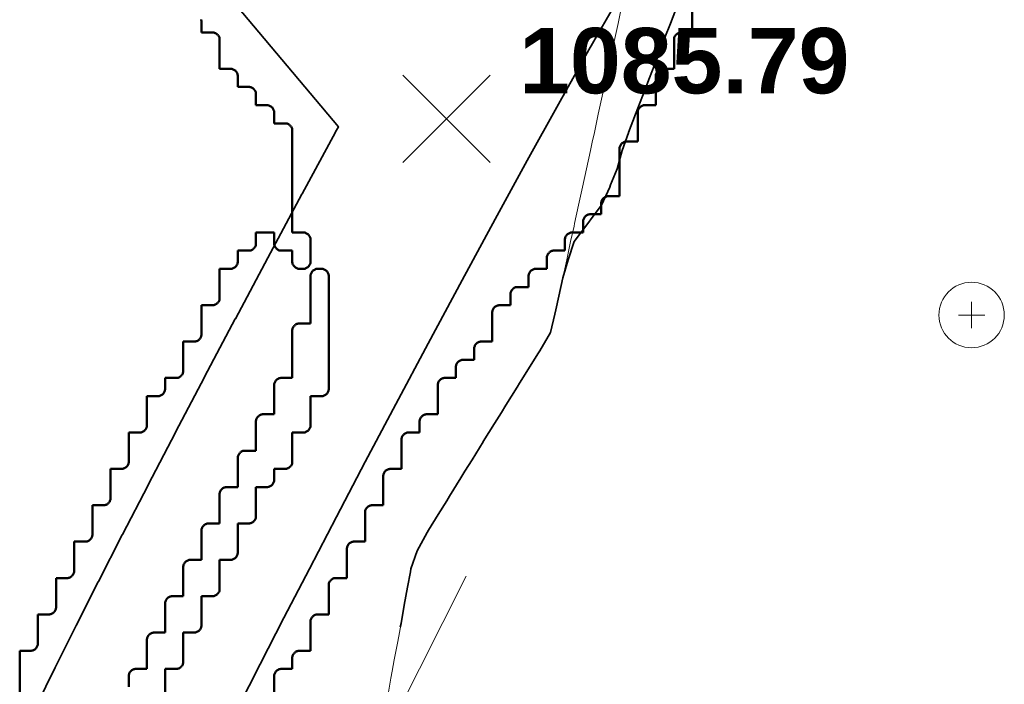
# Model space of a CAD drawing. Header units: metres. Extents: x -6552 to -6384, y 5654608 to 5654799.
# Tile 41 of 68: x -6510.75 to -6497.21, y 5654726.54 to 5654735.68. Entities that reach past the tile are written whole.
import ezdxf
from ezdxf.enums import TextEntityAlignment as Align

# ---------------------------------------------------------------- set-up
doc = ezdxf.new("R2010")
doc.units = ezdxf.units.M
doc.header["$LTSCALE"] = 0.5
doc.linetypes.add('DASHED', pattern=[9, 6, -3])
doc.linetypes.add('PHANTOM', pattern=[22, 12, -2, 2, -2, 2, -2])
for name, color, linetype, lineweight in [('L-GRAD-CONT', 5, 'DASHED', 25), ('L-GRAD-SLOPE', 5, 'Continuous', 18), ('L-GRAD-SPOT', 5, 'Continuous', 18), ('L-HARD-PAVE', 8, 'Continuous', 35), ('L-SITE-LIMIT', 6, 'PHANTOM', 50), ('V-TOPO-MINR', 32, 'Continuous', 13), ('V-VEG-TREE', 94, 'Continuous', 18)]:
    doc.layers.add(name, color=color, linetype=linetype, lineweight=lineweight)
doc.styles.add('BR-TITLE', font='arialbd.ttf')

# ---------------------------------------------------------------- blocks, each defined once
blk = doc.blocks.new('VEG-TREE-DECID')
at = {"color": 0, "lineweight": -2}
for p, q in [((0, -0.6), (0, 0.6)), ((-0.6, 0), (0.6, 0))]:
    blk.add_line(p, q, dxfattribs=at)
blk.add_circle((0, 0), 1.5, dxfattribs=at)

msp = doc.modelspace()

# ---------------------------------------------------------------- linework, layer by layer
at = {"layer": 'L-GRAD-CONT', "lineweight": 35}
msp.add_lwpolyline([(-6501.702, 5654735.875), (-6501.799, 5654735.625), (-6501.875, 5654735.429), (-6501.896, 5654735.375), (-6501.993, 5654735.125), (-6502.087, 5654734.875), (-6502.125, 5654734.78), (-6502.184, 5654734.625), (-6502.279, 5654734.375), (-6502.374, 5654734.125), (-6502.375, 5654734.122), (-6502.461, 5654733.875), (-6502.533, 5654733.625), (-6502.625, 5654733.403), (-6502.635, 5654733.375), (-6502.747, 5654733.125), (-6502.875, 5654732.954), (-6502.935, 5654732.875), (-6503.125, 5654732.625), (-6503.125, 5654732.625), (-6503.205, 5654732.375), (-6503.28, 5654732.125), (-6503.334, 5654731.875), (-6503.375, 5654731.685), (-6503.388, 5654731.625), (-6503.447, 5654731.375), (-6503.597, 5654731.125), (-6503.625, 5654731.081), (-6503.753, 5654730.875), (-6503.875, 5654730.677), (-6503.907, 5654730.625), (-6504.063, 5654730.375), (-6504.125, 5654730.274), (-6504.217, 5654730.125), (-6504.373, 5654729.875), (-6504.375, 5654729.871), (-6504.526, 5654729.625), (-6504.625, 5654729.467), (-6504.682, 5654729.375), (-6504.836, 5654729.125), (-6504.875, 5654729.062), (-6504.992, 5654728.875), (-6505.125, 5654728.659), (-6505.146, 5654728.625), (-6505.284, 5654728.375), (-6505.368, 5654728.125), (-6505.375, 5654728.087), (-6505.414, 5654727.875), (-6505.46, 5654727.625), (-6505.505, 5654727.375), (-6505.515, 5654727.323)], dxfattribs=at)
at = {"layer": 'L-GRAD-SLOPE'}
msp.add_lwpolyline([(-6504.611, 5654728.023), (-6506.86, 5654723.557)], dxfattribs=at)
at = {"layer": 'L-GRAD-SPOT'}
for points in [[(-6505.481, 5654733.712), (-6504.281, 5654734.912)], [(-6505.481, 5654734.912), (-6504.281, 5654733.712)], [(-6505.481, 5654733.712), (-6504.281, 5654734.912)], [(-6505.481, 5654734.912), (-6504.281, 5654733.712)]]:
    msp.add_lwpolyline(points, dxfattribs=at)
at = {"layer": 'L-HARD-PAVE'}
for points in [[(-6510.52, 5654726.248), (-6510.262, 5654726.771), (-6510.259, 5654726.778), (-6509.977, 5654727.34), (-6509.974, 5654727.346), (-6509.67, 5654727.948), (-6509.667, 5654727.953), (-6509.339, 5654728.593), (-6509.337, 5654728.598), (-6508.985, 5654729.277), (-6508.983, 5654729.281), (-6508.608, 5654730), (-6508.606, 5654730.004), (-6508.208, 5654730.761), (-6508.206, 5654730.765), (-6507.784, 5654731.561), (-6507.783, 5654731.564), (-6507.338, 5654732.4), (-6507.336, 5654732.403), (-6506.867, 5654733.278), (-6506.865, 5654733.283), (-6506.408, 5654734.127), (-6506.405, 5654734.132), (-6506.365, 5654734.204), (-6508.312, 5654736.522)], [(-6502.514, 5654735.971), (-6502.92, 5654735.259), (-6503.338, 5654734.515), (-6503.769, 5654733.74), (-6504.211, 5654732.933), (-6504.665, 5654732.095), (-6505.132, 5654731.224), (-6505.576, 5654730.39), (-6505.996, 5654729.596), (-6506.393, 5654728.842), (-6506.766, 5654728.127), (-6507.115, 5654727.451), (-6507.441, 5654726.815), (-6507.743, 5654726.219)]]:
    msp.add_lwpolyline(points, dxfattribs=at)
at = {"layer": 'L-SITE-LIMIT'}
for points in [[(-6501.5, 5654736.15), (-6501.5, 5654735.502), (-6501.5, 5654735.5), (-6501.502, 5654735.5), (-6501.65, 5654735.5), (-6501.66, 5654735.5), (-6501.67, 5654735.498), (-6501.679, 5654735.496), (-6501.688, 5654735.492), (-6501.697, 5654735.488), (-6501.706, 5654735.483), (-6501.713, 5654735.477), (-6501.721, 5654735.471), (-6501.727, 5654735.463), (-6501.733, 5654735.456), (-6501.738, 5654735.447), (-6501.742, 5654735.438), (-6501.746, 5654735.429), (-6501.748, 5654735.42), (-6501.75, 5654735.41), (-6501.75, 5654735.4), (-6501.75, 5654735.002), (-6501.75, 5654735), (-6501.752, 5654735), (-6501.9, 5654735), (-6501.91, 5654735), (-6501.92, 5654734.998), (-6501.929, 5654734.996), (-6501.938, 5654734.992), (-6501.947, 5654734.988), (-6501.956, 5654734.983), (-6501.963, 5654734.977), (-6501.971, 5654734.971), (-6501.977, 5654734.963), (-6501.983, 5654734.956), (-6501.988, 5654734.947), (-6501.992, 5654734.938), (-6501.996, 5654734.929), (-6501.998, 5654734.92), (-6502, 5654734.91), (-6502, 5654734.9), (-6502, 5654734.502), (-6502, 5654734.5), (-6502.002, 5654734.5), (-6502.15, 5654734.5), (-6502.16, 5654734.5), (-6502.17, 5654734.498), (-6502.179, 5654734.496), (-6502.188, 5654734.492), (-6502.197, 5654734.488), (-6502.206, 5654734.483), (-6502.213, 5654734.477), (-6502.221, 5654734.471), (-6502.227, 5654734.463), (-6502.233, 5654734.456), (-6502.238, 5654734.447), (-6502.242, 5654734.438), (-6502.246, 5654734.429), (-6502.248, 5654734.42), (-6502.25, 5654734.41), (-6502.25, 5654734.4), (-6502.25, 5654734.002), (-6502.25, 5654734), (-6502.252, 5654734), (-6502.4, 5654734), (-6502.41, 5654734), (-6502.42, 5654733.998), (-6502.429, 5654733.996), (-6502.438, 5654733.992), (-6502.447, 5654733.988), (-6502.456, 5654733.983), (-6502.463, 5654733.977), (-6502.471, 5654733.971), (-6502.477, 5654733.963), (-6502.483, 5654733.956), (-6502.488, 5654733.947), (-6502.492, 5654733.938), (-6502.496, 5654733.929), (-6502.498, 5654733.92), (-6502.5, 5654733.91), (-6502.5, 5654733.9), (-6502.5, 5654733.252), (-6502.5, 5654733.25), (-6502.502, 5654733.25), (-6502.65, 5654733.25), (-6502.66, 5654733.25), (-6502.67, 5654733.248), (-6502.679, 5654733.246), (-6502.688, 5654733.242), (-6502.697, 5654733.238), (-6502.706, 5654733.233), (-6502.713, 5654733.227), (-6502.721, 5654733.221), (-6502.727, 5654733.213), (-6502.733, 5654733.206), (-6502.738, 5654733.197), (-6502.742, 5654733.188), (-6502.746, 5654733.179), (-6502.748, 5654733.17), (-6502.75, 5654733.16), (-6502.75, 5654733.15), (-6502.75, 5654733.002), (-6502.75, 5654733), (-6502.752, 5654733), (-6502.9, 5654733), (-6502.91, 5654733), (-6502.92, 5654732.998), (-6502.929, 5654732.996), (-6502.938, 5654732.992), (-6502.947, 5654732.988), (-6502.956, 5654732.983), (-6502.963, 5654732.977), (-6502.971, 5654732.971), (-6502.977, 5654732.963), (-6502.983, 5654732.956), (-6502.988, 5654732.947), (-6502.992, 5654732.938), (-6502.996, 5654732.929), (-6502.998, 5654732.92), (-6503, 5654732.91), (-6503, 5654732.9), (-6503, 5654732.752), (-6503, 5654732.75), (-6503.002, 5654732.75), (-6503.15, 5654732.75), (-6503.16, 5654732.75), (-6503.17, 5654732.748), (-6503.179, 5654732.746), (-6503.188, 5654732.742), (-6503.197, 5654732.738), (-6503.206, 5654732.733), (-6503.213, 5654732.727), (-6503.221, 5654732.721), (-6503.227, 5654732.713), (-6503.233, 5654732.706), (-6503.238, 5654732.697), (-6503.242, 5654732.688), (-6503.246, 5654732.679), (-6503.248, 5654732.67), (-6503.25, 5654732.66), (-6503.25, 5654732.65), (-6503.25, 5654732.502), (-6503.25, 5654732.5), (-6503.252, 5654732.5), (-6503.4, 5654732.5), (-6503.41, 5654732.5), (-6503.42, 5654732.498), (-6503.429, 5654732.496), (-6503.438, 5654732.492), (-6503.447, 5654732.488), (-6503.456, 5654732.483), (-6503.463, 5654732.477), (-6503.471, 5654732.471), (-6503.477, 5654732.463), (-6503.483, 5654732.456), (-6503.488, 5654732.447), (-6503.492, 5654732.438), (-6503.496, 5654732.429), (-6503.498, 5654732.42), (-6503.5, 5654732.41), (-6503.5, 5654732.4), (-6503.5, 5654732.252), (-6503.5, 5654732.25), (-6503.502, 5654732.25), (-6503.65, 5654732.25), (-6503.66, 5654732.25), (-6503.67, 5654732.248), (-6503.679, 5654732.246), (-6503.688, 5654732.242), (-6503.697, 5654732.238), (-6503.706, 5654732.233), (-6503.713, 5654732.227), (-6503.721, 5654732.221), (-6503.727, 5654732.213), (-6503.733, 5654732.206), (-6503.738, 5654732.197), (-6503.742, 5654732.188), (-6503.746, 5654732.179), (-6503.748, 5654732.17), (-6503.75, 5654732.16), (-6503.75, 5654732.15), (-6503.75, 5654732.002), (-6503.75, 5654732), (-6503.752, 5654732), (-6503.9, 5654732), (-6503.91, 5654732), (-6503.92, 5654731.998), (-6503.929, 5654731.996), (-6503.938, 5654731.992), (-6503.947, 5654731.988), (-6503.956, 5654731.983), (-6503.963, 5654731.977), (-6503.971, 5654731.971), (-6503.977, 5654731.963), (-6503.983, 5654731.956), (-6503.988, 5654731.947), (-6503.992, 5654731.938), (-6503.996, 5654731.929), (-6503.998, 5654731.92), (-6504, 5654731.91), (-6504, 5654731.9), (-6504, 5654731.752), (-6504, 5654731.75), (-6504.002, 5654731.75), (-6504.15, 5654731.75), (-6504.16, 5654731.75), (-6504.17, 5654731.748), (-6504.179, 5654731.746), (-6504.188, 5654731.742), (-6504.197, 5654731.738), (-6504.206, 5654731.733), (-6504.213, 5654731.727), (-6504.221, 5654731.721), (-6504.227, 5654731.713), (-6504.233, 5654731.706), (-6504.238, 5654731.697), (-6504.242, 5654731.688), (-6504.246, 5654731.679), (-6504.248, 5654731.67), (-6504.25, 5654731.66), (-6504.25, 5654731.65), (-6504.25, 5654731.252), (-6504.25, 5654731.25), (-6504.252, 5654731.25), (-6504.4, 5654731.25), (-6504.41, 5654731.25), (-6504.42, 5654731.248), (-6504.429, 5654731.246), (-6504.438, 5654731.242), (-6504.447, 5654731.238), (-6504.456, 5654731.233), (-6504.463, 5654731.227), (-6504.471, 5654731.221), (-6504.477, 5654731.213), (-6504.483, 5654731.206), (-6504.488, 5654731.197), (-6504.492, 5654731.188), (-6504.496, 5654731.179), (-6504.498, 5654731.17), (-6504.5, 5654731.16), (-6504.5, 5654731.15), (-6504.5, 5654731.002), (-6504.5, 5654731), (-6504.502, 5654731), (-6504.65, 5654731), (-6504.66, 5654731), (-6504.67, 5654730.998), (-6504.679, 5654730.996), (-6504.688, 5654730.992), (-6504.697, 5654730.988), (-6504.706, 5654730.983), (-6504.713, 5654730.977), (-6504.721, 5654730.971), (-6504.727, 5654730.963), (-6504.733, 5654730.956), (-6504.738, 5654730.947), (-6504.742, 5654730.938), (-6504.746, 5654730.929), (-6504.748, 5654730.92), (-6504.75, 5654730.91), (-6504.75, 5654730.9), (-6504.75, 5654730.752), (-6504.75, 5654730.75), (-6504.752, 5654730.75), (-6504.9, 5654730.75), (-6504.91, 5654730.75), (-6504.92, 5654730.748), (-6504.929, 5654730.746), (-6504.938, 5654730.742), (-6504.947, 5654730.738), (-6504.956, 5654730.733), (-6504.963, 5654730.727), (-6504.971, 5654730.721), (-6504.977, 5654730.713), (-6504.983, 5654730.706), (-6504.988, 5654730.697), (-6504.992, 5654730.688), (-6504.996, 5654730.679), (-6504.998, 5654730.67), (-6505, 5654730.66), (-6505, 5654730.65), (-6505, 5654730.252), (-6505, 5654730.25), (-6505.002, 5654730.25), (-6505.15, 5654730.25), (-6505.16, 5654730.25), (-6505.17, 5654730.248), (-6505.179, 5654730.246), (-6505.188, 5654730.242), (-6505.197, 5654730.238), (-6505.206, 5654730.233), (-6505.213, 5654730.227), (-6505.221, 5654730.221), (-6505.227, 5654730.213), (-6505.233, 5654730.206), (-6505.238, 5654730.197), (-6505.242, 5654730.188), (-6505.246, 5654730.179), (-6505.248, 5654730.17), (-6505.25, 5654730.16), (-6505.25, 5654730.15), (-6505.25, 5654730.002), (-6505.25, 5654730), (-6505.252, 5654730), (-6505.4, 5654730), (-6505.41, 5654730), (-6505.42, 5654729.998), (-6505.429, 5654729.996), (-6505.438, 5654729.992), (-6505.447, 5654729.988), (-6505.456, 5654729.983), (-6505.463, 5654729.977), (-6505.471, 5654729.971), (-6505.477, 5654729.963), (-6505.483, 5654729.956), (-6505.488, 5654729.947), (-6505.492, 5654729.938), (-6505.496, 5654729.929), (-6505.498, 5654729.92), (-6505.5, 5654729.91), (-6505.5, 5654729.9), (-6505.5, 5654729.502), (-6505.5, 5654729.5), (-6505.502, 5654729.5), (-6505.65, 5654729.5), (-6505.66, 5654729.5), (-6505.67, 5654729.498), (-6505.679, 5654729.496), (-6505.688, 5654729.492), (-6505.697, 5654729.488), (-6505.706, 5654729.483), (-6505.713, 5654729.477), (-6505.721, 5654729.471), (-6505.727, 5654729.463), (-6505.733, 5654729.456), (-6505.738, 5654729.447), (-6505.742, 5654729.438), (-6505.746, 5654729.429), (-6505.748, 5654729.42), (-6505.75, 5654729.41), (-6505.75, 5654729.4), (-6505.75, 5654729.002), (-6505.75, 5654729), (-6505.752, 5654729), (-6505.9, 5654729), (-6505.91, 5654729), (-6505.92, 5654728.998), (-6505.929, 5654728.996), (-6505.938, 5654728.992), (-6505.947, 5654728.988), (-6505.956, 5654728.983), (-6505.963, 5654728.977), (-6505.971, 5654728.971), (-6505.977, 5654728.963), (-6505.983, 5654728.956), (-6505.988, 5654728.947), (-6505.992, 5654728.938), (-6505.996, 5654728.929), (-6505.998, 5654728.92), (-6506, 5654728.91), (-6506, 5654728.9), (-6506, 5654728.502), (-6506, 5654728.5), (-6506.002, 5654728.5), (-6506.15, 5654728.5), (-6506.16, 5654728.5), (-6506.17, 5654728.498), (-6506.179, 5654728.496), (-6506.188, 5654728.492), (-6506.197, 5654728.488), (-6506.206, 5654728.483), (-6506.213, 5654728.477), (-6506.221, 5654728.471), (-6506.227, 5654728.463), (-6506.233, 5654728.456), (-6506.238, 5654728.447), (-6506.242, 5654728.438), (-6506.246, 5654728.429), (-6506.248, 5654728.42), (-6506.25, 5654728.41), (-6506.25, 5654728.4), (-6506.25, 5654728.002), (-6506.25, 5654728), (-6506.252, 5654728), (-6506.4, 5654728), (-6506.41, 5654728), (-6506.42, 5654727.998), (-6506.429, 5654727.996), (-6506.438, 5654727.992), (-6506.447, 5654727.988), (-6506.456, 5654727.983), (-6506.463, 5654727.977), (-6506.471, 5654727.971), (-6506.477, 5654727.963), (-6506.483, 5654727.956), (-6506.488, 5654727.947), (-6506.492, 5654727.938), (-6506.496, 5654727.929), (-6506.498, 5654727.92), (-6506.5, 5654727.91), (-6506.5, 5654727.9), (-6506.5, 5654727.502), (-6506.5, 5654727.5), (-6506.502, 5654727.5), (-6506.65, 5654727.5), (-6506.66, 5654727.5), (-6506.67, 5654727.498), (-6506.679, 5654727.496), (-6506.688, 5654727.492), (-6506.697, 5654727.488), (-6506.706, 5654727.483), (-6506.713, 5654727.477), (-6506.721, 5654727.471), (-6506.727, 5654727.463), (-6506.733, 5654727.456), (-6506.738, 5654727.447), (-6506.742, 5654727.438), (-6506.746, 5654727.429), (-6506.748, 5654727.42), (-6506.75, 5654727.41), (-6506.75, 5654727.4), (-6506.75, 5654727.002), (-6506.75, 5654727), (-6506.752, 5654727), (-6506.9, 5654727), (-6506.91, 5654727), (-6506.92, 5654726.998), (-6506.929, 5654726.996), (-6506.938, 5654726.992), (-6506.947, 5654726.988), (-6506.956, 5654726.983), (-6506.963, 5654726.977), (-6506.971, 5654726.971), (-6506.977, 5654726.963), (-6506.983, 5654726.956), (-6506.988, 5654726.947), (-6506.992, 5654726.938), (-6506.996, 5654726.929), (-6506.998, 5654726.92), (-6507, 5654726.91), (-6507, 5654726.9), (-6507, 5654726.752), (-6507, 5654726.75), (-6507.002, 5654726.75), (-6507.15, 5654726.75), (-6507.16, 5654726.75), (-6507.17, 5654726.748), (-6507.179, 5654726.746), (-6507.188, 5654726.742), (-6507.197, 5654726.738), (-6507.206, 5654726.733), (-6507.213, 5654726.727), (-6507.221, 5654726.721), (-6507.227, 5654726.713), (-6507.233, 5654726.706), (-6507.238, 5654726.697), (-6507.242, 5654726.688), (-6507.246, 5654726.679), (-6507.248, 5654726.67), (-6507.25, 5654726.66), (-6507.25, 5654726.65), (-6507.25, 5654726.252)], [(-6510.75, 5654726.35), (-6510.75, 5654726.998), (-6510.75, 5654727), (-6510.748, 5654727), (-6510.6, 5654727), (-6510.59, 5654727), (-6510.58, 5654727.002), (-6510.571, 5654727.004), (-6510.562, 5654727.008), (-6510.553, 5654727.012), (-6510.544, 5654727.017), (-6510.537, 5654727.023), (-6510.529, 5654727.029), (-6510.523, 5654727.037), (-6510.517, 5654727.044), (-6510.512, 5654727.053), (-6510.508, 5654727.062), (-6510.504, 5654727.071), (-6510.502, 5654727.08), (-6510.5, 5654727.09), (-6510.5, 5654727.1), (-6510.5, 5654727.498), (-6510.5, 5654727.5), (-6510.498, 5654727.5), (-6510.35, 5654727.5), (-6510.34, 5654727.5), (-6510.33, 5654727.502), (-6510.321, 5654727.504), (-6510.312, 5654727.508), (-6510.303, 5654727.512), (-6510.294, 5654727.517), (-6510.287, 5654727.523), (-6510.279, 5654727.529), (-6510.273, 5654727.537), (-6510.267, 5654727.544), (-6510.262, 5654727.553), (-6510.258, 5654727.562), (-6510.254, 5654727.571), (-6510.252, 5654727.58), (-6510.25, 5654727.59), (-6510.25, 5654727.6), (-6510.25, 5654727.998), (-6510.25, 5654728), (-6510.248, 5654728), (-6510.1, 5654728), (-6510.09, 5654728), (-6510.08, 5654728.002), (-6510.071, 5654728.004), (-6510.062, 5654728.008), (-6510.053, 5654728.012), (-6510.044, 5654728.017), (-6510.037, 5654728.023), (-6510.029, 5654728.029), (-6510.023, 5654728.037), (-6510.017, 5654728.044), (-6510.012, 5654728.053), (-6510.008, 5654728.062), (-6510.004, 5654728.071), (-6510.002, 5654728.08), (-6510, 5654728.09), (-6510, 5654728.1), (-6510, 5654728.498), (-6510, 5654728.5), (-6509.998, 5654728.5), (-6509.85, 5654728.5), (-6509.84, 5654728.5), (-6509.83, 5654728.502), (-6509.821, 5654728.504), (-6509.812, 5654728.508), (-6509.803, 5654728.512), (-6509.794, 5654728.517), (-6509.787, 5654728.523), (-6509.779, 5654728.529), (-6509.773, 5654728.537), (-6509.767, 5654728.544), (-6509.762, 5654728.553), (-6509.758, 5654728.562), (-6509.754, 5654728.571), (-6509.752, 5654728.58), (-6509.75, 5654728.59), (-6509.75, 5654728.6), (-6509.75, 5654728.998), (-6509.75, 5654729), (-6509.748, 5654729), (-6509.6, 5654729), (-6509.59, 5654729), (-6509.58, 5654729.002), (-6509.571, 5654729.004), (-6509.562, 5654729.008), (-6509.553, 5654729.012), (-6509.544, 5654729.017), (-6509.537, 5654729.023), (-6509.529, 5654729.029), (-6509.523, 5654729.037), (-6509.517, 5654729.044), (-6509.512, 5654729.053), (-6509.508, 5654729.062), (-6509.504, 5654729.071), (-6509.502, 5654729.08), (-6509.5, 5654729.09), (-6509.5, 5654729.1), (-6509.5, 5654729.498), (-6509.5, 5654729.5), (-6509.498, 5654729.5), (-6509.35, 5654729.5), (-6509.34, 5654729.5), (-6509.33, 5654729.502), (-6509.321, 5654729.504), (-6509.312, 5654729.508), (-6509.303, 5654729.512), (-6509.294, 5654729.517), (-6509.287, 5654729.523), (-6509.279, 5654729.529), (-6509.273, 5654729.537), (-6509.267, 5654729.544), (-6509.262, 5654729.553), (-6509.258, 5654729.562), (-6509.254, 5654729.571), (-6509.252, 5654729.58), (-6509.25, 5654729.59), (-6509.25, 5654729.6), (-6509.25, 5654729.998), (-6509.25, 5654730), (-6509.248, 5654730), (-6509.1, 5654730), (-6509.09, 5654730), (-6509.08, 5654730.002), (-6509.071, 5654730.004), (-6509.062, 5654730.008), (-6509.053, 5654730.012), (-6509.044, 5654730.017), (-6509.037, 5654730.023), (-6509.029, 5654730.029), (-6509.023, 5654730.037), (-6509.017, 5654730.044), (-6509.012, 5654730.053), (-6509.008, 5654730.062), (-6509.004, 5654730.071), (-6509.002, 5654730.08), (-6509, 5654730.09), (-6509, 5654730.1), (-6509, 5654730.498), (-6509, 5654730.5), (-6508.998, 5654730.5), (-6508.85, 5654730.5), (-6508.84, 5654730.5), (-6508.83, 5654730.502), (-6508.821, 5654730.504), (-6508.812, 5654730.508), (-6508.803, 5654730.512), (-6508.794, 5654730.517), (-6508.787, 5654730.523), (-6508.779, 5654730.529), (-6508.773, 5654730.537), (-6508.767, 5654730.544), (-6508.762, 5654730.553), (-6508.758, 5654730.562), (-6508.754, 5654730.571), (-6508.752, 5654730.58), (-6508.75, 5654730.59), (-6508.75, 5654730.6), (-6508.75, 5654730.748), (-6508.75, 5654730.75), (-6508.748, 5654730.75), (-6508.6, 5654730.75), (-6508.59, 5654730.75), (-6508.58, 5654730.752), (-6508.571, 5654730.754), (-6508.562, 5654730.758), (-6508.553, 5654730.762), (-6508.544, 5654730.767), (-6508.537, 5654730.773), (-6508.529, 5654730.779), (-6508.523, 5654730.787), (-6508.517, 5654730.794), (-6508.512, 5654730.803), (-6508.508, 5654730.812), (-6508.504, 5654730.821), (-6508.502, 5654730.83), (-6508.5, 5654730.84), (-6508.5, 5654730.85), (-6508.5, 5654731.248), (-6508.5, 5654731.25), (-6508.498, 5654731.25), (-6508.35, 5654731.25), (-6508.34, 5654731.25), (-6508.33, 5654731.252), (-6508.321, 5654731.254), (-6508.312, 5654731.258), (-6508.303, 5654731.262), (-6508.294, 5654731.267), (-6508.287, 5654731.273), (-6508.279, 5654731.279), (-6508.273, 5654731.287), (-6508.267, 5654731.294), (-6508.262, 5654731.303), (-6508.258, 5654731.312), (-6508.254, 5654731.321), (-6508.252, 5654731.33), (-6508.25, 5654731.34), (-6508.25, 5654731.35), (-6508.25, 5654731.748), (-6508.25, 5654731.75), (-6508.248, 5654731.75), (-6508.1, 5654731.75), (-6508.09, 5654731.75), (-6508.08, 5654731.752), (-6508.071, 5654731.754), (-6508.062, 5654731.758), (-6508.053, 5654731.762), (-6508.044, 5654731.767), (-6508.037, 5654731.773), (-6508.029, 5654731.779), (-6508.023, 5654731.787), (-6508.017, 5654731.794), (-6508.012, 5654731.803), (-6508.008, 5654731.812), (-6508.004, 5654731.821), (-6508.002, 5654731.83), (-6508, 5654731.84), (-6508, 5654731.85), (-6508, 5654732.248), (-6508, 5654732.25), (-6507.998, 5654732.25), (-6507.85, 5654732.25), (-6507.84, 5654732.25), (-6507.83, 5654732.252), (-6507.821, 5654732.254), (-6507.812, 5654732.258), (-6507.803, 5654732.262), (-6507.794, 5654732.267), (-6507.787, 5654732.273), (-6507.779, 5654732.279), (-6507.773, 5654732.287), (-6507.767, 5654732.294), (-6507.762, 5654732.303), (-6507.758, 5654732.312), (-6507.754, 5654732.321), (-6507.752, 5654732.33), (-6507.75, 5654732.34), (-6507.75, 5654732.35), (-6507.75, 5654732.498), (-6507.75, 5654732.5), (-6507.748, 5654732.5), (-6507.6, 5654732.5), (-6507.59, 5654732.5), (-6507.58, 5654732.502), (-6507.571, 5654732.504), (-6507.562, 5654732.508), (-6507.553, 5654732.512), (-6507.544, 5654732.517), (-6507.537, 5654732.523), (-6507.529, 5654732.529), (-6507.523, 5654732.537), (-6507.517, 5654732.544), (-6507.512, 5654732.553), (-6507.508, 5654732.562), (-6507.504, 5654732.571), (-6507.502, 5654732.58), (-6507.5, 5654732.59), (-6507.5, 5654732.6), (-6507.5, 5654732.748), (-6507.5, 5654732.75), (-6507.498, 5654732.75), (-6507.252, 5654732.75), (-6507.25, 5654732.75), (-6507.25, 5654732.748), (-6507.25, 5654732.6), (-6507.25, 5654732.59), (-6507.248, 5654732.58), (-6507.246, 5654732.571), (-6507.242, 5654732.562), (-6507.238, 5654732.553), (-6507.233, 5654732.544), (-6507.227, 5654732.537), (-6507.221, 5654732.529), (-6507.213, 5654732.523), (-6507.206, 5654732.517), (-6507.197, 5654732.512), (-6507.188, 5654732.508), (-6507.179, 5654732.504), (-6507.17, 5654732.502), (-6507.16, 5654732.5), (-6507.15, 5654732.5), (-6507.002, 5654732.5), (-6507, 5654732.5), (-6507, 5654732.498), (-6507, 5654732.35), (-6507, 5654732.34), (-6506.998, 5654732.33), (-6506.996, 5654732.321), (-6506.992, 5654732.312), (-6506.988, 5654732.303), (-6506.983, 5654732.294), (-6506.977, 5654732.287), (-6506.971, 5654732.279), (-6506.963, 5654732.273), (-6506.956, 5654732.267), (-6506.947, 5654732.262), (-6506.938, 5654732.258), (-6506.929, 5654732.254), (-6506.92, 5654732.252), (-6506.91, 5654732.25), (-6506.9, 5654732.25), (-6506.85, 5654732.25), (-6506.84, 5654732.25), (-6506.83, 5654732.252), (-6506.821, 5654732.254), (-6506.812, 5654732.258), (-6506.803, 5654732.262), (-6506.794, 5654732.267), (-6506.787, 5654732.273), (-6506.779, 5654732.279), (-6506.773, 5654732.287), (-6506.767, 5654732.294), (-6506.762, 5654732.303), (-6506.758, 5654732.312), (-6506.754, 5654732.321), (-6506.752, 5654732.33), (-6506.75, 5654732.34), (-6506.75, 5654732.35), (-6506.75, 5654732.65), (-6506.75, 5654732.66), (-6506.752, 5654732.67), (-6506.754, 5654732.679), (-6506.758, 5654732.688), (-6506.762, 5654732.697), (-6506.767, 5654732.706), (-6506.773, 5654732.713), (-6506.779, 5654732.721), (-6506.787, 5654732.727), (-6506.794, 5654732.733), (-6506.803, 5654732.738), (-6506.812, 5654732.742), (-6506.821, 5654732.746), (-6506.83, 5654732.748), (-6506.84, 5654732.75), (-6506.85, 5654732.75), (-6506.998, 5654732.75), (-6507, 5654732.75), (-6507, 5654732.752), (-6507, 5654734.15), (-6507, 5654734.16), (-6507.002, 5654734.17), (-6507.004, 5654734.179), (-6507.008, 5654734.188), (-6507.012, 5654734.197), (-6507.017, 5654734.206), (-6507.023, 5654734.213), (-6507.029, 5654734.221), (-6507.037, 5654734.227), (-6507.044, 5654734.233), (-6507.053, 5654734.238), (-6507.062, 5654734.242), (-6507.071, 5654734.246), (-6507.08, 5654734.248), (-6507.09, 5654734.25), (-6507.1, 5654734.25), (-6507.248, 5654734.25), (-6507.25, 5654734.25), (-6507.25, 5654734.252), (-6507.25, 5654734.4), (-6507.25, 5654734.41), (-6507.252, 5654734.42), (-6507.254, 5654734.429), (-6507.258, 5654734.438), (-6507.262, 5654734.447), (-6507.267, 5654734.456), (-6507.273, 5654734.463), (-6507.279, 5654734.471), (-6507.287, 5654734.477), (-6507.294, 5654734.483), (-6507.303, 5654734.488), (-6507.312, 5654734.492), (-6507.321, 5654734.496), (-6507.33, 5654734.498), (-6507.34, 5654734.5), (-6507.35, 5654734.5), (-6507.498, 5654734.5), (-6507.5, 5654734.5), (-6507.5, 5654734.502), (-6507.5, 5654734.65), (-6507.5, 5654734.66), (-6507.502, 5654734.67), (-6507.504, 5654734.679), (-6507.508, 5654734.688), (-6507.512, 5654734.697), (-6507.517, 5654734.706), (-6507.523, 5654734.713), (-6507.529, 5654734.721), (-6507.537, 5654734.727), (-6507.544, 5654734.733), (-6507.553, 5654734.738), (-6507.562, 5654734.742), (-6507.571, 5654734.746), (-6507.58, 5654734.748), (-6507.59, 5654734.75), (-6507.6, 5654734.75), (-6507.748, 5654734.75), (-6507.75, 5654734.75), (-6507.75, 5654734.752), (-6507.75, 5654734.9), (-6507.75, 5654734.91), (-6507.752, 5654734.92), (-6507.754, 5654734.929), (-6507.758, 5654734.938), (-6507.762, 5654734.947), (-6507.767, 5654734.956), (-6507.773, 5654734.963), (-6507.779, 5654734.971), (-6507.787, 5654734.977), (-6507.794, 5654734.983), (-6507.803, 5654734.988), (-6507.812, 5654734.992), (-6507.821, 5654734.996), (-6507.83, 5654734.998), (-6507.84, 5654735), (-6507.85, 5654735), (-6507.998, 5654735), (-6508, 5654735), (-6508, 5654735.002), (-6508, 5654735.4), (-6508, 5654735.41), (-6508.002, 5654735.42), (-6508.004, 5654735.429), (-6508.008, 5654735.438), (-6508.012, 5654735.447), (-6508.017, 5654735.456), (-6508.023, 5654735.463), (-6508.029, 5654735.471), (-6508.037, 5654735.477), (-6508.044, 5654735.483), (-6508.053, 5654735.488), (-6508.062, 5654735.492), (-6508.071, 5654735.496), (-6508.08, 5654735.498), (-6508.09, 5654735.5), (-6508.1, 5654735.5), (-6508.248, 5654735.5), (-6508.25, 5654735.5), (-6508.25, 5654735.502), (-6508.25, 5654735.65), (-6508.25, 5654735.66), (-6508.252, 5654735.67), (-6508.254, 5654735.679)], [(-6508.75, 5654726.35), (-6508.75, 5654726.748), (-6508.75, 5654726.75), (-6508.748, 5654726.75), (-6508.6, 5654726.75), (-6508.59, 5654726.75), (-6508.58, 5654726.752), (-6508.571, 5654726.754), (-6508.562, 5654726.758), (-6508.553, 5654726.762), (-6508.544, 5654726.767), (-6508.537, 5654726.773), (-6508.529, 5654726.779), (-6508.523, 5654726.787), (-6508.517, 5654726.794), (-6508.512, 5654726.803), (-6508.508, 5654726.812), (-6508.504, 5654726.821), (-6508.502, 5654726.83), (-6508.5, 5654726.84), (-6508.5, 5654726.85), (-6508.5, 5654727.248), (-6508.5, 5654727.25), (-6508.498, 5654727.25), (-6508.35, 5654727.25), (-6508.34, 5654727.25), (-6508.33, 5654727.252), (-6508.321, 5654727.254), (-6508.312, 5654727.258), (-6508.303, 5654727.262), (-6508.294, 5654727.267), (-6508.287, 5654727.273), (-6508.279, 5654727.279), (-6508.273, 5654727.287), (-6508.267, 5654727.294), (-6508.262, 5654727.303), (-6508.258, 5654727.312), (-6508.254, 5654727.321), (-6508.252, 5654727.33), (-6508.25, 5654727.34), (-6508.25, 5654727.35), (-6508.25, 5654727.748), (-6508.25, 5654727.75), (-6508.248, 5654727.75), (-6508.1, 5654727.75), (-6508.09, 5654727.75), (-6508.08, 5654727.752), (-6508.071, 5654727.754), (-6508.062, 5654727.758), (-6508.053, 5654727.762), (-6508.044, 5654727.767), (-6508.037, 5654727.773), (-6508.029, 5654727.779), (-6508.023, 5654727.787), (-6508.017, 5654727.794), (-6508.012, 5654727.803), (-6508.008, 5654727.812), (-6508.004, 5654727.821), (-6508.002, 5654727.83), (-6508, 5654727.84), (-6508, 5654727.85), (-6508, 5654728.248), (-6508, 5654728.25), (-6507.998, 5654728.25), (-6507.85, 5654728.25), (-6507.84, 5654728.25), (-6507.83, 5654728.252), (-6507.821, 5654728.254), (-6507.812, 5654728.258), (-6507.803, 5654728.262), (-6507.794, 5654728.267), (-6507.787, 5654728.273), (-6507.779, 5654728.279), (-6507.773, 5654728.287), (-6507.767, 5654728.294), (-6507.762, 5654728.303), (-6507.758, 5654728.312), (-6507.754, 5654728.321), (-6507.752, 5654728.33), (-6507.75, 5654728.34), (-6507.75, 5654728.35), (-6507.75, 5654728.748), (-6507.75, 5654728.75), (-6507.748, 5654728.75), (-6507.6, 5654728.75), (-6507.59, 5654728.75), (-6507.58, 5654728.752), (-6507.571, 5654728.754), (-6507.562, 5654728.758), (-6507.553, 5654728.762), (-6507.544, 5654728.767), (-6507.537, 5654728.773), (-6507.529, 5654728.779), (-6507.523, 5654728.787), (-6507.517, 5654728.794), (-6507.512, 5654728.803), (-6507.508, 5654728.812), (-6507.504, 5654728.821), (-6507.502, 5654728.83), (-6507.5, 5654728.84), (-6507.5, 5654728.85), (-6507.5, 5654729.248), (-6507.5, 5654729.25), (-6507.498, 5654729.25), (-6507.35, 5654729.25), (-6507.34, 5654729.25), (-6507.33, 5654729.252), (-6507.321, 5654729.254), (-6507.312, 5654729.258), (-6507.303, 5654729.262), (-6507.294, 5654729.267), (-6507.287, 5654729.273), (-6507.279, 5654729.279), (-6507.273, 5654729.287), (-6507.267, 5654729.294), (-6507.262, 5654729.303), (-6507.258, 5654729.312), (-6507.254, 5654729.321), (-6507.252, 5654729.33), (-6507.25, 5654729.34), (-6507.25, 5654729.35), (-6507.25, 5654729.498), (-6507.25, 5654729.5), (-6507.248, 5654729.5), (-6507.1, 5654729.5), (-6507.09, 5654729.5), (-6507.08, 5654729.502), (-6507.071, 5654729.504), (-6507.062, 5654729.508), (-6507.053, 5654729.512), (-6507.044, 5654729.517), (-6507.037, 5654729.523), (-6507.029, 5654729.529), (-6507.023, 5654729.537), (-6507.017, 5654729.544), (-6507.012, 5654729.553), (-6507.008, 5654729.562), (-6507.004, 5654729.571), (-6507.002, 5654729.58), (-6507, 5654729.59), (-6507, 5654729.6), (-6507, 5654729.998), (-6507, 5654730), (-6506.998, 5654730), (-6506.85, 5654730), (-6506.84, 5654730), (-6506.83, 5654730.002), (-6506.821, 5654730.004), (-6506.812, 5654730.008), (-6506.803, 5654730.012), (-6506.794, 5654730.017), (-6506.787, 5654730.023), (-6506.779, 5654730.029), (-6506.773, 5654730.037), (-6506.767, 5654730.044), (-6506.762, 5654730.053), (-6506.758, 5654730.062), (-6506.754, 5654730.071), (-6506.752, 5654730.08), (-6506.75, 5654730.09), (-6506.75, 5654730.1), (-6506.75, 5654730.498), (-6506.75, 5654730.5), (-6506.748, 5654730.5), (-6506.6, 5654730.5), (-6506.59, 5654730.5), (-6506.58, 5654730.502), (-6506.571, 5654730.504), (-6506.562, 5654730.508), (-6506.553, 5654730.512), (-6506.544, 5654730.517), (-6506.537, 5654730.523), (-6506.529, 5654730.529), (-6506.523, 5654730.537), (-6506.517, 5654730.544), (-6506.512, 5654730.553), (-6506.508, 5654730.562), (-6506.504, 5654730.571), (-6506.502, 5654730.58), (-6506.5, 5654730.59), (-6506.5, 5654730.6), (-6506.5, 5654732.15), (-6506.5, 5654732.16), (-6506.502, 5654732.17), (-6506.504, 5654732.179), (-6506.508, 5654732.188), (-6506.512, 5654732.197), (-6506.517, 5654732.206), (-6506.523, 5654732.213), (-6506.529, 5654732.221), (-6506.537, 5654732.227), (-6506.544, 5654732.233), (-6506.553, 5654732.238), (-6506.562, 5654732.242), (-6506.571, 5654732.246), (-6506.58, 5654732.248), (-6506.59, 5654732.25), (-6506.6, 5654732.25), (-6506.65, 5654732.25), (-6506.66, 5654732.25), (-6506.67, 5654732.248), (-6506.679, 5654732.246), (-6506.688, 5654732.242), (-6506.697, 5654732.238), (-6506.706, 5654732.233), (-6506.713, 5654732.227), (-6506.721, 5654732.221), (-6506.727, 5654732.213), (-6506.733, 5654732.206), (-6506.738, 5654732.197), (-6506.742, 5654732.188), (-6506.746, 5654732.179), (-6506.748, 5654732.17), (-6506.75, 5654732.16), (-6506.75, 5654732.15), (-6506.75, 5654731.502), (-6506.75, 5654731.5), (-6506.752, 5654731.5), (-6506.9, 5654731.5), (-6506.91, 5654731.5), (-6506.92, 5654731.498), (-6506.929, 5654731.496), (-6506.938, 5654731.492), (-6506.947, 5654731.488), (-6506.956, 5654731.483), (-6506.963, 5654731.477), (-6506.971, 5654731.471), (-6506.977, 5654731.463), (-6506.983, 5654731.456), (-6506.988, 5654731.447), (-6506.992, 5654731.438), (-6506.996, 5654731.429), (-6506.998, 5654731.42), (-6507, 5654731.41), (-6507, 5654731.4), (-6507, 5654730.752), (-6507, 5654730.75), (-6507.002, 5654730.75), (-6507.15, 5654730.75), (-6507.16, 5654730.75), (-6507.17, 5654730.748), (-6507.179, 5654730.746), (-6507.188, 5654730.742), (-6507.197, 5654730.738), (-6507.206, 5654730.733), (-6507.213, 5654730.727), (-6507.221, 5654730.721), (-6507.227, 5654730.713), (-6507.233, 5654730.706), (-6507.238, 5654730.697), (-6507.242, 5654730.688), (-6507.246, 5654730.679), (-6507.248, 5654730.67), (-6507.25, 5654730.66), (-6507.25, 5654730.65), (-6507.25, 5654730.252), (-6507.25, 5654730.25), (-6507.252, 5654730.25), (-6507.4, 5654730.25), (-6507.41, 5654730.25), (-6507.42, 5654730.248), (-6507.429, 5654730.246), (-6507.438, 5654730.242), (-6507.447, 5654730.238), (-6507.456, 5654730.233), (-6507.463, 5654730.227), (-6507.471, 5654730.221), (-6507.477, 5654730.213), (-6507.483, 5654730.206), (-6507.488, 5654730.197), (-6507.492, 5654730.188), (-6507.496, 5654730.179), (-6507.498, 5654730.17), (-6507.5, 5654730.16), (-6507.5, 5654730.15), (-6507.5, 5654729.752), (-6507.5, 5654729.75), (-6507.502, 5654729.75), (-6507.65, 5654729.75), (-6507.66, 5654729.75), (-6507.67, 5654729.748), (-6507.679, 5654729.746), (-6507.688, 5654729.742), (-6507.697, 5654729.738), (-6507.706, 5654729.733), (-6507.713, 5654729.727), (-6507.721, 5654729.721), (-6507.727, 5654729.713), (-6507.733, 5654729.706), (-6507.738, 5654729.697), (-6507.742, 5654729.688), (-6507.746, 5654729.679), (-6507.748, 5654729.67), (-6507.75, 5654729.66), (-6507.75, 5654729.65), (-6507.75, 5654729.252), (-6507.75, 5654729.25), (-6507.752, 5654729.25), (-6507.9, 5654729.25), (-6507.91, 5654729.25), (-6507.92, 5654729.248), (-6507.929, 5654729.246), (-6507.938, 5654729.242), (-6507.947, 5654729.238), (-6507.956, 5654729.233), (-6507.963, 5654729.227), (-6507.971, 5654729.221), (-6507.977, 5654729.213), (-6507.983, 5654729.206), (-6507.988, 5654729.197), (-6507.992, 5654729.188), (-6507.996, 5654729.179), (-6507.998, 5654729.17), (-6508, 5654729.16), (-6508, 5654729.15), (-6508, 5654728.752), (-6508, 5654728.75), (-6508.002, 5654728.75), (-6508.15, 5654728.75), (-6508.16, 5654728.75), (-6508.17, 5654728.748), (-6508.179, 5654728.746), (-6508.188, 5654728.742), (-6508.197, 5654728.738), (-6508.206, 5654728.733), (-6508.213, 5654728.727), (-6508.221, 5654728.721), (-6508.227, 5654728.713), (-6508.233, 5654728.706), (-6508.238, 5654728.697), (-6508.242, 5654728.688), (-6508.246, 5654728.679), (-6508.248, 5654728.67), (-6508.25, 5654728.66), (-6508.25, 5654728.65), (-6508.25, 5654728.252), (-6508.25, 5654728.25), (-6508.252, 5654728.25), (-6508.4, 5654728.25), (-6508.41, 5654728.25), (-6508.42, 5654728.248), (-6508.429, 5654728.246), (-6508.438, 5654728.242), (-6508.447, 5654728.238), (-6508.456, 5654728.233), (-6508.463, 5654728.227), (-6508.471, 5654728.221), (-6508.477, 5654728.213), (-6508.483, 5654728.206), (-6508.488, 5654728.197), (-6508.492, 5654728.188), (-6508.496, 5654728.179), (-6508.498, 5654728.17), (-6508.5, 5654728.16), (-6508.5, 5654728.15), (-6508.5, 5654727.752), (-6508.5, 5654727.75), (-6508.502, 5654727.75), (-6508.65, 5654727.75), (-6508.66, 5654727.75), (-6508.67, 5654727.748), (-6508.679, 5654727.746), (-6508.688, 5654727.742), (-6508.697, 5654727.738), (-6508.706, 5654727.733), (-6508.713, 5654727.727), (-6508.721, 5654727.721), (-6508.727, 5654727.713), (-6508.733, 5654727.706), (-6508.738, 5654727.697), (-6508.742, 5654727.688), (-6508.746, 5654727.679), (-6508.748, 5654727.67), (-6508.75, 5654727.66), (-6508.75, 5654727.65), (-6508.75, 5654727.252), (-6508.75, 5654727.25), (-6508.752, 5654727.25), (-6508.9, 5654727.25), (-6508.91, 5654727.25), (-6508.92, 5654727.248), (-6508.929, 5654727.246), (-6508.938, 5654727.242), (-6508.947, 5654727.238), (-6508.956, 5654727.233), (-6508.963, 5654727.227), (-6508.971, 5654727.221), (-6508.977, 5654727.213), (-6508.983, 5654727.206), (-6508.988, 5654727.197), (-6508.992, 5654727.188), (-6508.996, 5654727.179), (-6508.998, 5654727.17), (-6509, 5654727.16), (-6509, 5654727.15), (-6509, 5654726.752), (-6509, 5654726.75), (-6509.002, 5654726.75), (-6509.15, 5654726.75), (-6509.16, 5654726.75), (-6509.17, 5654726.748), (-6509.179, 5654726.746), (-6509.188, 5654726.742), (-6509.197, 5654726.738), (-6509.206, 5654726.733), (-6509.213, 5654726.727), (-6509.221, 5654726.721), (-6509.227, 5654726.713), (-6509.233, 5654726.706), (-6509.238, 5654726.697), (-6509.242, 5654726.688), (-6509.246, 5654726.679), (-6509.248, 5654726.67), (-6509.25, 5654726.66), (-6509.25, 5654726.65), (-6509.25, 5654726.502)]]:
    msp.add_lwpolyline(points, dxfattribs=at)
at = {"layer": 'V-TOPO-MINR'}
msp.add_lwpolyline([(-6502.466, 5654735.875), (-6502.52, 5654735.625), (-6502.574, 5654735.375), (-6502.625, 5654735.144), (-6502.629, 5654735.125), (-6502.683, 5654734.875), (-6502.737, 5654734.625), (-6502.792, 5654734.375), (-6502.845, 5654734.125), (-6502.875, 5654733.99), (-6502.9, 5654733.875), (-6502.954, 5654733.625), (-6503.008, 5654733.375), (-6503.063, 5654733.125), (-6503.117, 5654732.875), (-6503.125, 5654732.837), (-6503.172, 5654732.625), (-6503.225, 5654732.375), (-6503.28, 5654732.125), (-6503.334, 5654731.875), (-6503.375, 5654731.685), (-6503.388, 5654731.625), (-6503.447, 5654731.375), (-6503.597, 5654731.125), (-6503.625, 5654731.081), (-6503.753, 5654730.875), (-6503.875, 5654730.677), (-6503.907, 5654730.625), (-6504.063, 5654730.375), (-6504.125, 5654730.274), (-6504.217, 5654730.125), (-6504.373, 5654729.875), (-6504.375, 5654729.871), (-6504.526, 5654729.625), (-6504.625, 5654729.467), (-6504.682, 5654729.375), (-6504.836, 5654729.125), (-6504.875, 5654729.062), (-6504.992, 5654728.875), (-6505.125, 5654728.659), (-6505.146, 5654728.625), (-6505.284, 5654728.375), (-6505.368, 5654728.125), (-6505.375, 5654728.087), (-6505.414, 5654727.875), (-6505.46, 5654727.625), (-6505.505, 5654727.375), (-6505.551, 5654727.125), (-6505.597, 5654726.875), (-6505.625, 5654726.721), (-6505.643, 5654726.625), (-6505.688, 5654726.375)], dxfattribs=at)

# ---------------------------------------------------------------- block references
at = {"layer": 'V-VEG-TREE', "xscale": 0.3, "yscale": 0.3}
msp.add_blockref('VEG-TREE-DECID', (-6497.657, 5654731.615), dxfattribs=at)

# ---------------------------------------------------------------- texts
at = {"layer": 'L-GRAD-SPOT', "style": 'BR-TITLE'}
msp.add_text('1085.79', height=0.9, dxfattribs=at).set_placement((-6503.881, 5654735.112), align=Align.MIDDLE_LEFT)
msp.add_text('1085.79', height=0.9, dxfattribs=at).set_placement((-6503.881, 5654735.112), align=Align.MIDDLE_LEFT)

doc.saveas('drawing.dxf')
